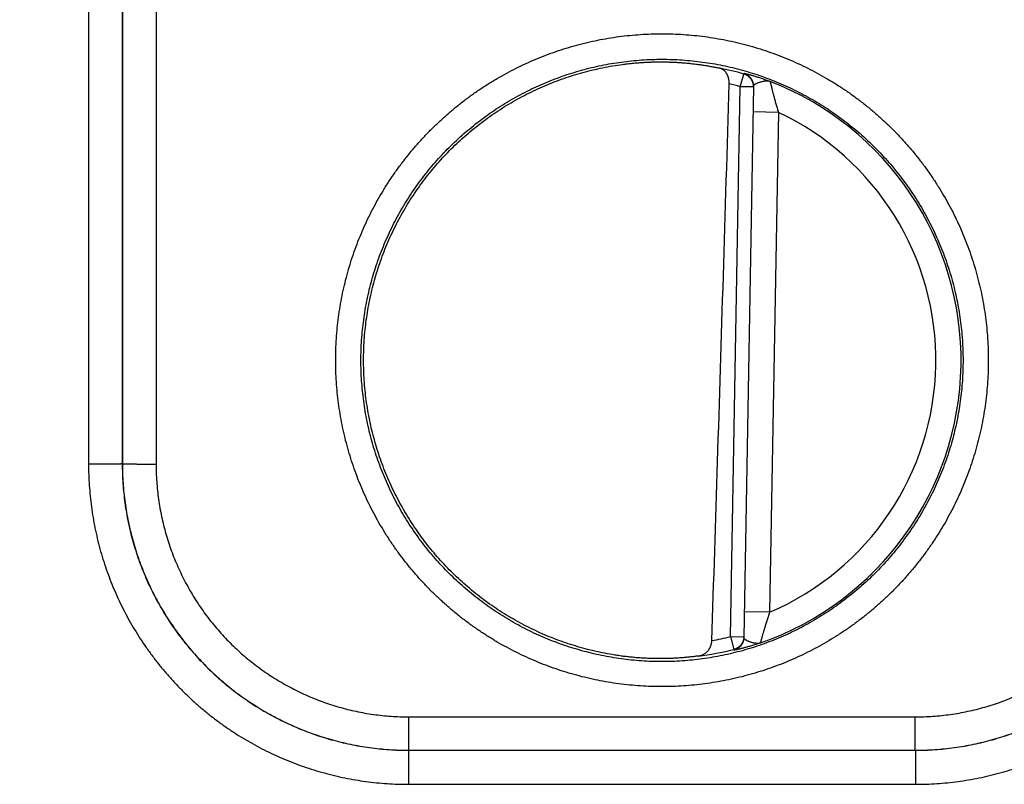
# Model space of a CAD drawing. Header units: inches. Extents: x 0 to 34, y 0 to 22.
# Tile 33 of 112: x 24.049 to 24.634, y 7.685 to 8.138. Entities that reach past the tile are written whole.
import ezdxf

# ---------------------------------------------------------------- set-up
doc = ezdxf.new("R2010")
doc.units = ezdxf.units.IN
doc.header["$LTSCALE"] = 1.87
doc.header["$MEASUREMENT"] = 0
doc.layers.get('0').update_dxf_attribs({"linetype": 'CONTINUOUS'})
doc.layers.add('DIMENSIONS', color=7, linetype='CONTINUOUS')
doc.styles.get("Standard").update_dxf_attribs({"font": 'txt', "width": 0.8})
doc.dimstyles.new('DIMSTYLE_1', dxfattribs={"dimtxt": 0.125, "dimasz": 0.18, "dimexe": 0.18, "dimexo": 0.0625, "dimgap": 0.09, "dimtad": 0, "dimtih": 1, "dimtoh": 1, "dimdec": 3, "dimzin": 4, "dimdsep": 46, "dimtxsty": 'STANDARD', "dimblk": '_FILLED', "dimblk1": '_FILLED', "dimblk2": '_FILLED', "dimcen": 0.09, "dimadec": 0, "dimazin": 0, "dimtp": 0.01, "dimtm": 0.01, "dimtfac": 1, "dimtdec": 3, "dimtofl": 0, "dimtmove": 0, "dimatfit": 3, "dimldrblk": '_FILLED', "dimfxl": 1, "dimtolj": 1, "dimtzin": 4, "dimarcsym": 0})

# ---------------------------------------------------------------- blocks, each defined once
blk = doc.blocks.new('_FILLED')
at = {"color": 0, "linetype": 'BYBLOCK'}
blk.add_solid([(0, 0), (-1, 0.1736), (-1, -0.1736)], dxfattribs=at)
blk = doc.blocks.new('*D11')
at = {"layer": 'DIMENSIONS', "color": 2, "linetype": 'CONTINUOUS'}
for p, q in [((18.23312, 8.17462), (18.23312, 9.35505)), ((26.11345, 7.99058), (26.11345, 9.35505)), ((18.23312, 9.23005), (21.41529, 9.23005)), ((26.11345, 9.23005), (22.96529, 9.23005))]:
    blk.add_line(p, q, dxfattribs=at)
at = {"layer": 'DIMENSIONS', "color": 2, "linetype": 'CONTINUOUS', "xscale": 0.18, "yscale": 0.18, "zscale": 0.18, "rotation": 180}
blk.add_blockref('_FILLED', (18.23312, 9.23005), dxfattribs=at)
at = {"layer": 'DIMENSIONS', "color": 2, "linetype": 'CONTINUOUS', "xscale": 0.18, "yscale": 0.18, "zscale": 0.18}
blk.add_blockref('_FILLED', (26.11345, 9.23005), dxfattribs=at)
at = {"layer": 'DIMENSIONS', "color": 2, "linetype": 'CONTINUOUS', "width": 0.8}
for s, p in [('[', (22.10279, 9.16755)), (']', (22.80279, 9.16755)), ('7.880', (21.47779, 9.16755)), ('200.16', (22.20279, 9.16755))]:
    blk.add_text(s, height=0.125, dxfattribs=at).set_placement(p)

msp = doc.modelspace()

# ---------------------------------------------------------------- linework, layer by layer
at = {"color": 7, "linetype": 'CONTINUOUS'}
for p, q in [((24.08996, 8.44979), (24.09005, 7.87445)), ((24.10996, 8.44996), (24.11004, 7.87462)), ((24.11021, 8.41084), (24.11013, 7.87471)), ((24.13021, 8.41066), (24.13013, 7.87453)), ((24.47691, 8.09842), (24.47908, 8.10599)), ((24.47121, 7.77217), (24.47691, 8.09842)), ((24.48478, 8.09828), (24.47691, 8.09842)), ((24.48479, 8.09864), (24.47908, 7.77167)), ((24.49952, 8.08321), (24.48452, 8.08348)), ((24.49952, 8.08321), (24.49434, 7.78657)), ((24.11004, 7.87462), (24.11013, 7.87471)), ((24.49434, 7.78657), (24.47935, 7.78683)), ((24.47121, 7.77217), (24.47909, 7.77203)), ((24.47121, 7.77217), (24.47312, 7.76453)), ((24.28008, 7.72453), (24.58081, 7.72453)), ((24.28008, 7.70471), (24.28008, 7.72453)), ((24.58081, 7.70471), (24.58081, 7.72453)), ((24.28005, 7.70468), (24.28008, 7.70471)), ((24.28005, 7.70468), (24.58085, 7.70468)), ((24.28005, 7.70468), (24.28005, 7.68451)), ((24.28008, 7.70471), (24.58081, 7.70471)), ((24.58085, 7.70468), (24.58081, 7.70471)), ((24.58085, 7.70468), (24.58085, 7.68451)), ((24.28005, 7.68451), (24.58085, 7.68451))]:
    msp.add_line(p, q, dxfattribs=at)
for radius, start, end in [(0.17675, 74.03059, 78.93522), (0.17756, 289.20156, 68.79846), (0.16888, 74.03064, 76.33344), (0.16257, 293.14471, 64.85529), (0.16888, 280.09604, 283.96948), (0.17675, 277.00613, 283.96941)]:
    msp.add_arc((24.43045, 7.93605), radius, start, end, dxfattribs=at)
for points, knots in [([(24.43045, 7.74245), (24.42831, 7.74245), (24.42405, 7.74252), (24.41766, 7.74284), (24.41127, 7.74336), (24.40491, 7.7441), (24.39857, 7.74505), (24.39227, 7.74621), (24.38601, 7.74758), (24.3798, 7.74915), (24.37365, 7.75093), (24.36756, 7.7529), (24.36153, 7.75508), (24.35559, 7.75746), (24.34972, 7.76003), (24.34394, 7.7628), (24.33826, 7.76575), (24.33268, 7.76889), (24.3272, 7.77221), (24.32184, 7.77572), (24.31659, 7.7794), (24.31147, 7.78325), (24.30648, 7.78727), (24.30162, 7.79145), (24.29691, 7.79579), (24.29234, 7.80028), (24.28792, 7.80492), (24.28366, 7.80971), (24.27956, 7.81463), (24.27562, 7.81969), (24.27186, 7.82487), (24.26826, 7.83017), (24.26485, 7.8356), (24.26161, 7.84113), (24.25856, 7.84676), (24.2557, 7.8525), (24.25303, 7.85832), (24.25055, 7.86423), (24.24827, 7.87022), (24.24619, 7.87628), (24.24431, 7.8824), (24.24264, 7.88859), (24.24117, 7.89482), (24.2399, 7.90111), (24.23885, 7.90743), (24.238, 7.91378), (24.23737, 7.92015), (24.23694, 7.92655), (24.23673, 7.93295), (24.23673, 7.93936), (24.23694, 7.94576), (24.23737, 7.95216), (24.238, 7.95853), (24.23885, 7.96489), (24.2399, 7.97121), (24.24117, 7.97749), (24.24264, 7.98372), (24.24431, 7.98991), (24.24619, 7.99603), (24.24827, 8.00209), (24.25055, 8.00808), (24.25303, 8.01399), (24.2557, 8.01982), (24.25856, 8.02555), (24.26161, 8.03118), (24.26485, 8.03672), (24.26826, 8.04214), (24.27186, 8.04744), (24.27563, 8.05263), (24.27956, 8.05768), (24.28366, 8.0626), (24.28792, 8.06739), (24.29234, 8.07203), (24.29691, 8.07652), (24.30163, 8.08086), (24.30648, 8.08504), (24.31147, 8.08906), (24.3166, 8.09291), (24.32184, 8.09659), (24.32721, 8.1001), (24.33268, 8.10342), (24.33827, 8.10656), (24.34395, 8.10951), (24.34973, 8.11228), (24.35559, 8.11485), (24.36154, 8.11723), (24.36756, 8.1194), (24.37365, 8.12138), (24.3798, 8.12316), (24.38601, 8.12473), (24.39227, 8.1261), (24.39857, 8.12725), (24.40491, 8.1282), (24.41128, 8.12894), (24.41766, 8.12947), (24.42405, 8.12979), (24.42832, 8.12986), (24.43045, 8.12986)], [0, 0, 0, 0, 0.010507, 0.021025, 0.03155, 0.04208, 0.05261, 0.063138, 0.073663, 0.084187, 0.09471, 0.105232, 0.115755, 0.126278, 0.136802, 0.147325, 0.157848, 0.16837, 0.178893, 0.189421, 0.199952, 0.210482, 0.22101, 0.231537, 0.242066, 0.252595, 0.263124, 0.273652, 0.28418, 0.294707, 0.305236, 0.315764, 0.326292, 0.33682, 0.347348, 0.357876, 0.368404, 0.378932, 0.38946, 0.399988, 0.410516, 0.421044, 0.431572, 0.4421, 0.452628, 0.463156, 0.473684, 0.484212, 0.49474, 0.505268, 0.515796, 0.526324, 0.536852, 0.54738, 0.557908, 0.568436, 0.578964, 0.589492, 0.600021, 0.610549, 0.621076, 0.631604, 0.642132, 0.65266, 0.663188, 0.673716, 0.684244, 0.694772, 0.705301, 0.715829, 0.726356, 0.736884, 0.747413, 0.757943, 0.768471, 0.778997, 0.789526, 0.800057, 0.810588, 0.821115, 0.831638, 0.842161, 0.852684, 0.863206, 0.873728, 0.88425, 0.894772, 0.905295, 0.915818, 0.926341, 0.936867, 0.947395, 0.957924, 0.968453, 0.978977, 0.989494, 1, 1, 1, 1]), ([(24.43045, 8.12986), (24.43258, 8.12986), (24.43684, 8.12979), (24.44324, 8.12947), (24.44962, 8.12894), (24.45598, 8.1282), (24.46232, 8.12725), (24.46862, 8.1261), (24.47488, 8.12473), (24.48109, 8.12316), (24.48724, 8.12138), (24.49334, 8.1194), (24.49936, 8.11722), (24.50531, 8.11485), (24.51117, 8.11228), (24.51695, 8.10951), (24.52263, 8.10656), (24.52821, 8.10342), (24.53369, 8.10009), (24.53905, 8.09659), (24.5443, 8.09291), (24.54942, 8.08906), (24.55441, 8.08504), (24.55927, 8.08086), (24.56398, 8.07652), (24.56855, 8.07203), (24.57297, 8.06739), (24.57723, 8.0626), (24.58133, 8.05768), (24.58527, 8.05262), (24.58904, 8.04744), (24.59263, 8.04213), (24.59605, 8.03671), (24.59928, 8.03118), (24.60233, 8.02555), (24.60519, 8.01981), (24.60786, 8.01399), (24.61034, 8.00808), (24.61262, 8.00209), (24.6147, 7.99603), (24.61658, 7.9899), (24.61826, 7.98372), (24.61973, 7.97748), (24.62099, 7.9712), (24.62205, 7.96488), (24.62289, 7.95853), (24.62352, 7.95215), (24.62395, 7.94576), (24.62416, 7.93936), (24.62416, 7.93295), (24.62395, 7.92654), (24.62352, 7.92015), (24.62289, 7.91377), (24.62204, 7.90742), (24.62099, 7.9011), (24.61973, 7.89482), (24.61826, 7.88858), (24.61658, 7.8824), (24.6147, 7.87627), (24.61262, 7.87021), (24.61034, 7.86422), (24.60786, 7.85832), (24.60519, 7.85249), (24.60233, 7.84676), (24.59928, 7.84112), (24.59604, 7.83559), (24.59263, 7.83017), (24.58903, 7.82487), (24.58527, 7.81968), (24.58133, 7.81463), (24.57723, 7.8097), (24.57297, 7.80492), (24.56855, 7.80028), (24.56398, 7.79578), (24.55927, 7.79144), (24.55441, 7.78726), (24.54942, 7.78325), (24.5443, 7.77939), (24.53905, 7.77571), (24.53368, 7.77221), (24.52821, 7.76889), (24.52263, 7.76575), (24.51694, 7.76279), (24.51117, 7.76003), (24.5053, 7.75746), (24.49936, 7.75508), (24.49333, 7.7529), (24.48724, 7.75093), (24.48109, 7.74915), (24.47488, 7.74758), (24.46862, 7.74621), (24.46232, 7.74505), (24.45598, 7.7441), (24.44962, 7.74336), (24.44323, 7.74284), (24.43684, 7.74252), (24.43258, 7.74245), (24.43045, 7.74245)], [0, 0, 0, 0, 0.010507, 0.021025, 0.03155, 0.042079, 0.05261, 0.063138, 0.073663, 0.084187, 0.09471, 0.105232, 0.115755, 0.126278, 0.136801, 0.147325, 0.157848, 0.16837, 0.178893, 0.18942, 0.199951, 0.210482, 0.221009, 0.231536, 0.242065, 0.252594, 0.263123, 0.273651, 0.284179, 0.294707, 0.305235, 0.315763, 0.326292, 0.33682, 0.347347, 0.357875, 0.368403, 0.378931, 0.389459, 0.399987, 0.410515, 0.421043, 0.431571, 0.442099, 0.452627, 0.463155, 0.473683, 0.484211, 0.49474, 0.505268, 0.515796, 0.526324, 0.536852, 0.54738, 0.557908, 0.568436, 0.578964, 0.589492, 0.60002, 0.610548, 0.621076, 0.631604, 0.642132, 0.65266, 0.663188, 0.673715, 0.684243, 0.694772, 0.7053, 0.715828, 0.726356, 0.736883, 0.747412, 0.757942, 0.76847, 0.778997, 0.789525, 0.800056, 0.810587, 0.821114, 0.831638, 0.842161, 0.852683, 0.863206, 0.873728, 0.88425, 0.894772, 0.905294, 0.915817, 0.926341, 0.936867, 0.947395, 0.957924, 0.968453, 0.978977, 0.989494, 1, 1, 1, 1]), ([(24.43045, 7.75732), (24.42843, 7.75732), (24.42441, 7.75738), (24.41838, 7.75769), (24.41236, 7.7582), (24.40636, 7.75891), (24.40039, 7.75983), (24.39446, 7.76094), (24.38856, 7.76226), (24.38272, 7.76377), (24.37693, 7.76548), (24.37119, 7.76739), (24.36553, 7.76949), (24.35994, 7.77177), (24.35443, 7.77425), (24.34901, 7.77691), (24.34368, 7.77975), (24.33845, 7.78277), (24.33333, 7.78597), (24.32832, 7.78933), (24.32342, 7.79286), (24.31865, 7.79656), (24.31401, 7.80041), (24.30949, 7.80442), (24.30512, 7.80858), (24.30089, 7.81288), (24.2968, 7.81733), (24.29287, 7.82191), (24.2891, 7.82662), (24.28548, 7.83145), (24.28204, 7.83641), (24.27876, 7.84148), (24.27565, 7.84665), (24.27272, 7.85193), (24.26997, 7.8573), (24.26741, 7.86277), (24.26502, 7.86832), (24.26283, 7.87394), (24.26083, 7.87964), (24.25902, 7.8854), (24.25741, 7.89121), (24.256, 7.89708), (24.25478, 7.90299), (24.25377, 7.90894), (24.25295, 7.91493), (24.25234, 7.92093), (24.25193, 7.92696), (24.25173, 7.93299), (24.25173, 7.93903), (24.25193, 7.94506), (24.25234, 7.95108), (24.25295, 7.95709), (24.25376, 7.96307), (24.25478, 7.96902), (24.25599, 7.97493), (24.25741, 7.9808), (24.25902, 7.98662), (24.26082, 7.99238), (24.26282, 7.99808), (24.26501, 8.0037), (24.26739, 8.00925), (24.26996, 8.01472), (24.27271, 8.02009), (24.27564, 8.02537), (24.27874, 8.03055), (24.28202, 8.03562), (24.28547, 8.04057), (24.28908, 8.04541), (24.29286, 8.05012), (24.29679, 8.0547), (24.30088, 8.05915), (24.30511, 8.06345), (24.30948, 8.06762), (24.314, 8.07163), (24.31864, 8.07548), (24.32342, 8.07918), (24.32831, 8.08271), (24.33333, 8.08608), (24.33845, 8.08927), (24.34368, 8.09229), (24.34901, 8.09513), (24.35443, 8.0978), (24.35994, 8.10027), (24.36553, 8.10256), (24.37119, 8.10466), (24.37692, 8.10656), (24.38272, 8.10827), (24.38856, 8.10979), (24.39446, 8.1111), (24.40039, 8.11222), (24.40636, 8.11313), (24.41236, 8.11385), (24.41838, 8.11436), (24.42441, 8.11466), (24.42843, 8.11473), (24.43045, 8.11473)], [0, 0, 0, 0, 0.010755, 0.021511, 0.032266, 0.043021, 0.053777, 0.064532, 0.075288, 0.086043, 0.096798, 0.107552, 0.118308, 0.129065, 0.139823, 0.150581, 0.161335, 0.172086, 0.182835, 0.193586, 0.204337, 0.215087, 0.225837, 0.236586, 0.247336, 0.258086, 0.268836, 0.279586, 0.290336, 0.301085, 0.311835, 0.322586, 0.333336, 0.344086, 0.354836, 0.365587, 0.376337, 0.387088, 0.397838, 0.408589, 0.41934, 0.430091, 0.440842, 0.451592, 0.462343, 0.473094, 0.483845, 0.494597, 0.505348, 0.516099, 0.52685, 0.537601, 0.548353, 0.559104, 0.569855, 0.580607, 0.591358, 0.60211, 0.612862, 0.623613, 0.634365, 0.645116, 0.655868, 0.66662, 0.677371, 0.688123, 0.698875, 0.709628, 0.72038, 0.731132, 0.741884, 0.752637, 0.763391, 0.774143, 0.784897, 0.79565, 0.806404, 0.817157, 0.82791, 0.838664, 0.849421, 0.860178, 0.870936, 0.881692, 0.892448, 0.903202, 0.913957, 0.924712, 0.935468, 0.946223, 0.956979, 0.967734, 0.978489, 0.989245, 1, 1, 1, 1]), ([(24.40703, 8.11169), (24.40802, 8.11182), (24.41, 8.11207), (24.41296, 8.11239), (24.41591, 8.11265), (24.41885, 8.11286), (24.42178, 8.11302), (24.42468, 8.11313), (24.42757, 8.11318), (24.42949, 8.11319), (24.43045, 8.11318)], [0, 0, 0, 0, 0.127608, 0.254586, 0.380801, 0.506317, 0.631045, 0.754899, 0.877931, 1, 1, 1, 1]), ([(24.43045, 8.11473), (24.43246, 8.11473), (24.43648, 8.11466), (24.44252, 8.11436), (24.44853, 8.11385), (24.45453, 8.11313), (24.4605, 8.11222), (24.46644, 8.1111), (24.47233, 8.10979), (24.47818, 8.10827), (24.48397, 8.10656), (24.4897, 8.10466), (24.49536, 8.10256), (24.50095, 8.10027), (24.50646, 8.0978), (24.51188, 8.09513), (24.51721, 8.09229), (24.52244, 8.08927), (24.52756, 8.08608), (24.53257, 8.08272), (24.53747, 8.07918), (24.54224, 8.07549), (24.54689, 8.07163), (24.5514, 8.06762), (24.55577, 8.06347), (24.56, 8.05916), (24.56409, 8.05472), (24.56802, 8.05014), (24.57179, 8.04543), (24.57541, 8.04059), (24.57886, 8.03564), (24.58214, 8.03057), (24.58524, 8.02539), (24.58817, 8.02011), (24.59092, 8.01474), (24.59349, 8.00928), (24.59587, 8.00373), (24.59806, 7.99811), (24.60006, 7.99241), (24.60187, 7.98665), (24.60348, 7.98083), (24.60489, 7.97496), (24.60611, 7.96905), (24.60712, 7.9631), (24.60794, 7.95712), (24.60855, 7.95111), (24.60896, 7.94509), (24.60916, 7.93906), (24.60916, 7.93302), (24.60896, 7.92699), (24.60855, 7.92096), (24.60794, 7.91496), (24.60713, 7.90898), (24.60612, 7.90302), (24.6049, 7.89711), (24.60349, 7.89124), (24.60188, 7.88542), (24.60007, 7.87966), (24.59807, 7.87397), (24.59588, 7.86834), (24.5935, 7.86279), (24.59093, 7.85733), (24.58818, 7.85195), (24.58525, 7.84667), (24.58215, 7.8415), (24.57887, 7.83643), (24.57542, 7.83147), (24.57181, 7.82664), (24.56803, 7.82192), (24.5641, 7.81734), (24.56002, 7.8129), (24.55578, 7.80859), (24.55141, 7.80443), (24.54689, 7.80042), (24.54225, 7.79656), (24.53747, 7.79287), (24.53258, 7.78933), (24.52756, 7.78597), (24.52244, 7.78277), (24.51721, 7.77975), (24.51188, 7.77691), (24.50646, 7.77425), (24.50095, 7.77177), (24.49536, 7.76949), (24.4897, 7.76739), (24.48397, 7.76548), (24.47818, 7.76377), (24.47233, 7.76226), (24.46644, 7.76094), (24.4605, 7.75983), (24.45453, 7.75891), (24.44853, 7.7582), (24.44252, 7.75769), (24.43648, 7.75738), (24.43246, 7.75732), (24.43045, 7.75732)], [0, 0, 0, 0, 0.010755, 0.021511, 0.032266, 0.043021, 0.053777, 0.064532, 0.075288, 0.086043, 0.096797, 0.107552, 0.118307, 0.129065, 0.139823, 0.15058, 0.161335, 0.172086, 0.182835, 0.193585, 0.204336, 0.215087, 0.225836, 0.236586, 0.247336, 0.258086, 0.268835, 0.279585, 0.290335, 0.301085, 0.311835, 0.322585, 0.333335, 0.344085, 0.354836, 0.365586, 0.376337, 0.387087, 0.397838, 0.408588, 0.419339, 0.43009, 0.440841, 0.451592, 0.462343, 0.473094, 0.483845, 0.494596, 0.505347, 0.516098, 0.526849, 0.537601, 0.548352, 0.559104, 0.569855, 0.580606, 0.591358, 0.60211, 0.612861, 0.623613, 0.634364, 0.645116, 0.655868, 0.66662, 0.677371, 0.688123, 0.698875, 0.709628, 0.72038, 0.731132, 0.741885, 0.752638, 0.763391, 0.774144, 0.784897, 0.795651, 0.806405, 0.817158, 0.827911, 0.838665, 0.849421, 0.860179, 0.870936, 0.881693, 0.892448, 0.903202, 0.913957, 0.924712, 0.935468, 0.946223, 0.956979, 0.967734, 0.978489, 0.989245, 1, 1, 1, 1]), ([(24.43045, 8.11318), (24.4314, 8.11318), (24.43331, 8.11315), (24.43616, 8.11306), (24.43897, 8.11293), (24.44175, 8.11275), (24.44449, 8.11253), (24.44719, 8.11227), (24.44983, 8.11197), (24.45242, 8.11163), (24.45495, 8.11126), (24.45742, 8.11086), (24.45981, 8.11044), (24.46212, 8.10999), (24.46363, 8.10968), (24.46437, 8.10952)], [0, 0, 0, 0, 0.084065, 0.16743, 0.249916, 0.331405, 0.411876, 0.491153, 0.569073, 0.645584, 0.72047, 0.79349, 0.864545, 0.933458, 1, 1, 1, 1]), ([(24.40091, 7.76144), (24.39895, 7.76178), (24.39502, 7.76251), (24.38917, 7.76381), (24.38336, 7.7653), (24.37762, 7.76699), (24.37193, 7.76887), (24.3663, 7.77095), (24.36076, 7.77321), (24.35529, 7.77566), (24.3499, 7.7783), (24.34461, 7.78111), (24.33942, 7.7841), (24.33433, 7.78727), (24.32935, 7.7906), (24.32449, 7.79411), (24.31975, 7.79777), (24.31513, 7.80159), (24.31065, 7.80557), (24.3063, 7.8097), (24.3021, 7.81397), (24.29804, 7.81838), (24.29414, 7.82292), (24.29039, 7.8276), (24.2868, 7.8324), (24.28337, 7.83732), (24.28011, 7.84235), (24.27703, 7.84748), (24.27412, 7.85272), (24.27139, 7.85806), (24.26884, 7.86348), (24.26648, 7.86899), (24.2643, 7.87458), (24.26231, 7.88023), (24.26052, 7.88595), (24.25892, 7.89173), (24.25752, 7.89755), (24.25631, 7.90342), (24.25531, 7.90933), (24.2545, 7.91527), (24.2539, 7.92123), (24.25349, 7.92722), (24.2533, 7.93321), (24.2533, 7.9392), (24.2535, 7.94519), (24.25391, 7.95117), (24.25452, 7.95713), (24.25534, 7.96307), (24.25635, 7.96898), (24.25756, 7.97485), (24.25897, 7.98067), (24.26057, 7.98645), (24.26237, 7.99216), (24.26437, 7.99782), (24.26655, 8.0034), (24.26892, 8.0089), (24.27147, 8.01433), (24.27421, 8.01966), (24.27712, 8.02489), (24.28021, 8.03003), (24.28348, 8.03506), (24.28691, 8.03997), (24.2905, 8.04477), (24.29426, 8.04944), (24.29817, 8.05398), (24.30223, 8.05838), (24.30644, 8.06265), (24.31079, 8.06677), (24.31528, 8.07074), (24.3199, 8.07456), (24.32464, 8.07822), (24.32951, 8.08172), (24.33449, 8.08505), (24.33958, 8.08821), (24.34478, 8.09119), (24.35007, 8.094), (24.35546, 8.09663), (24.36093, 8.09907), (24.36648, 8.10133), (24.37211, 8.1034), (24.3778, 8.10528), (24.38355, 8.10696), (24.38935, 8.10845), (24.39521, 8.10974), (24.4011, 8.11083), (24.40505, 8.11143), (24.40703, 8.11169)], [0, 0, 0, 0, 0.011903, 0.023808, 0.03571, 0.047615, 0.059518, 0.071422, 0.083327, 0.095229, 0.107134, 0.119037, 0.130942, 0.142847, 0.154749, 0.166655, 0.178558, 0.190463, 0.202369, 0.214272, 0.226178, 0.238081, 0.249987, 0.261892, 0.273796, 0.285702, 0.297606, 0.309512, 0.321418, 0.333322, 0.345229, 0.357132, 0.369039, 0.380945, 0.392849, 0.404756, 0.41666, 0.428567, 0.440473, 0.452378, 0.464285, 0.476189, 0.488096, 0.500001, 0.511907, 0.523814, 0.535718, 0.547625, 0.55953, 0.571435, 0.583342, 0.595246, 0.607153, 0.619058, 0.630963, 0.64287, 0.654773, 0.66668, 0.678584, 0.69049, 0.702396, 0.714299, 0.726206, 0.738109, 0.750015, 0.76192, 0.773823, 0.785729, 0.797632, 0.809538, 0.821442, 0.833346, 0.845251, 0.857154, 0.869059, 0.880963, 0.892866, 0.904771, 0.916674, 0.928578, 0.940482, 0.952385, 0.96429, 0.976192, 0.988097, 1, 1, 1, 1]), ([(24.47035, 8.10015), (24.47035, 8.10033), (24.47036, 8.10067), (24.47034, 8.1012), (24.47029, 8.10174), (24.47022, 8.10228), (24.47013, 8.10283), (24.47001, 8.10338), (24.46985, 8.10393), (24.46967, 8.10447), (24.46946, 8.10501), (24.46922, 8.10554), (24.46894, 8.10605), (24.46863, 8.10654), (24.46829, 8.10702), (24.46791, 8.10746), (24.4675, 8.10788), (24.46705, 8.10826), (24.46657, 8.10861), (24.46606, 8.10891), (24.46552, 8.10917), (24.46496, 8.10938), (24.46457, 8.10948), (24.46437, 8.10952)], [0, 0, 0, 0, 0.042988, 0.086858, 0.131512, 0.176944, 0.223037, 0.269777, 0.316991, 0.36466, 0.412622, 0.46085, 0.509214, 0.557689, 0.606204, 0.654769, 0.703375, 0.752084, 0.800954, 0.85009, 0.899568, 0.949496, 1, 1, 1, 1]), ([(24.47908, 8.10635), (24.47908, 8.10636), (24.47915, 8.10637), (24.47923, 8.10636), (24.47942, 8.10633), (24.47967, 8.10628), (24.47999, 8.10621), (24.48039, 8.10612), (24.48086, 8.10601), (24.4814, 8.10587), (24.48201, 8.10571), (24.4827, 8.10553), (24.48346, 8.10532), (24.48429, 8.10508), (24.48518, 8.10481), (24.48615, 8.10452), (24.48718, 8.1042), (24.48827, 8.10385), (24.48944, 8.10346), (24.49066, 8.10304), (24.49195, 8.10259), (24.49329, 8.10211), (24.4942, 8.10177), (24.49466, 8.1016)], [0, 0, 0, 0, 0.002335, 0.008806, 0.019776, 0.035339, 0.055545, 0.080405, 0.109944, 0.144199, 0.183179, 0.226832, 0.275068, 0.327788, 0.384982, 0.446679, 0.512896, 0.583569, 0.658611, 0.737927, 0.821352, 0.908726, 1, 1, 1, 1]), ([(24.47908, 8.10599), (24.47908, 8.10603), (24.47908, 8.10611), (24.47908, 8.10623), (24.47908, 8.10631), (24.47908, 8.10635)], [0, 0, 0, 0, 0.333447, 0.666738, 1, 1, 1, 1]), ([(24.48479, 8.09864), (24.48479, 8.09883), (24.48478, 8.09921), (24.48473, 8.09978), (24.48464, 8.10035), (24.4845, 8.10091), (24.48433, 8.10145), (24.48411, 8.10198), (24.48386, 8.1025), (24.48357, 8.10299), (24.48325, 8.10347), (24.48289, 8.10392), (24.4825, 8.10434), (24.48208, 8.10473), (24.48164, 8.10509), (24.48116, 8.10541), (24.48067, 8.10571), (24.48016, 8.10596), (24.47962, 8.10618), (24.47926, 8.10629), (24.47908, 8.10635)], [0, 0, 0, 0, 0.055548, 0.1111, 0.166652, 0.222204, 0.277757, 0.333311, 0.388865, 0.44442, 0.499975, 0.555531, 0.611087, 0.666644, 0.722202, 0.777761, 0.83332, 0.888879, 0.944439, 1, 1, 1, 1]), ([(24.48478, 8.09864), (24.48478, 8.09871), (24.48477, 8.09897), (24.48473, 8.09942), (24.48463, 8.09999), (24.4845, 8.10055), (24.48432, 8.10109), (24.48411, 8.10162), (24.48386, 8.10214), (24.48357, 8.10263), (24.48324, 8.10311), (24.48289, 8.10355), (24.4825, 8.10397), (24.48208, 8.10437), (24.48163, 8.10473), (24.48116, 8.10505), (24.48067, 8.10534), (24.48015, 8.1056), (24.47962, 8.10581), (24.47926, 8.10593), (24.47908, 8.10599)], [0, 0, 0, 0, 0.021371, 0.078933, 0.136495, 0.194058, 0.251622, 0.309186, 0.36675, 0.424315, 0.481881, 0.539447, 0.597014, 0.654581, 0.71215, 0.769719, 0.827288, 0.884858, 0.942428, 1, 1, 1, 1]), ([(24.48479, 8.09864), (24.48479, 8.09873), (24.48482, 8.09892), (24.48494, 8.09919), (24.48514, 8.09946), (24.48544, 8.09974), (24.48583, 8.10002), (24.48632, 8.10031), (24.4869, 8.10059), (24.48755, 8.10086), (24.48825, 8.10111), (24.48896, 8.10133), (24.48969, 8.10153), (24.49043, 8.1017), (24.49117, 8.10183), (24.49191, 8.1019), (24.49264, 8.10194), (24.49335, 8.1019), (24.49403, 8.10179), (24.49446, 8.10167), (24.49466, 8.1016)], [0, 0, 0, 0, 0.024638, 0.050912, 0.081009, 0.11701, 0.160651, 0.212479, 0.271956, 0.336871, 0.404372, 0.473003, 0.542036, 0.610654, 0.678724, 0.746696, 0.81385, 0.87869, 0.940685, 1, 1, 1, 1]), ([(24.49466, 8.1016), (24.49467, 8.10158), (24.49468, 8.10154), (24.4947, 8.10145), (24.49473, 8.10131), (24.49477, 8.10111), (24.49483, 8.10087), (24.4949, 8.10057), (24.49498, 8.10022), (24.49508, 8.09982), (24.49518, 8.09937), (24.49531, 8.09886), (24.49544, 8.09829), (24.49559, 8.09767), (24.49576, 8.097), (24.49594, 8.09626), (24.49614, 8.09547), (24.49635, 8.09463), (24.49659, 8.09372), (24.49684, 8.09276), (24.4971, 8.09174), (24.49739, 8.09067), (24.4977, 8.08954), (24.49803, 8.08836), (24.49837, 8.08713), (24.49874, 8.08586), (24.49912, 8.08455), (24.49939, 8.08366), (24.49952, 8.08321)], [0, 0, 0, 0, 0.002235, 0.007181, 0.014856, 0.025273, 0.03846, 0.054443, 0.073258, 0.094943, 0.119528, 0.147062, 0.177586, 0.211131, 0.24774, 0.287439, 0.330245, 0.376181, 0.425261, 0.477485, 0.532841, 0.591296, 0.652787, 0.717182, 0.784308, 0.853965, 0.925937, 1, 1, 1, 1]), ([(24.46005, 7.76979), (24.4612, 7.80517), (24.46351, 7.87725), (24.46695, 7.98737), (24.46921, 8.06211), (24.47035, 8.10015)], [0, 0, 0, 0, 0.321342, 0.654566, 1, 1, 1, 1]), ([(24.11004, 7.87462), (24.11003, 7.87462), (24.10997, 7.87461), (24.10985, 7.8746), (24.10966, 7.87459), (24.10942, 7.87458), (24.1091, 7.87457), (24.10873, 7.87456), (24.10829, 7.87455), (24.10779, 7.87455), (24.10723, 7.87454), (24.10662, 7.87453), (24.10595, 7.87452), (24.10523, 7.87451), (24.10445, 7.8745), (24.10363, 7.8745), (24.10277, 7.87449), (24.10186, 7.87448), (24.10092, 7.87448), (24.09993, 7.87447), (24.09892, 7.87447), (24.09788, 7.87446), (24.09681, 7.87446), (24.09571, 7.87446), (24.0946, 7.87445), (24.09348, 7.87445), (24.09234, 7.87445), (24.0912, 7.87445), (24.09043, 7.87445), (24.09005, 7.87445)], [0, 0, 0, 0, 0.002705, 0.008683, 0.017934, 0.03043, 0.046132, 0.064989, 0.086939, 0.111909, 0.139817, 0.17057, 0.204068, 0.240199, 0.278843, 0.319874, 0.363155, 0.408543, 0.455888, 0.505033, 0.555816, 0.608069, 0.661618, 0.716287, 0.771895, 0.828257, 0.885188, 0.942499, 1, 1, 1, 1]), ([(24.09005, 7.87445), (24.09005, 7.87233), (24.09012, 7.8681), (24.09044, 7.86176), (24.09097, 7.85543), (24.09171, 7.84912), (24.09266, 7.84284), (24.09383, 7.8366), (24.09519, 7.8304), (24.09677, 7.82425), (24.09855, 7.81816), (24.10053, 7.81213), (24.10272, 7.80616), (24.1051, 7.80028), (24.10768, 7.79447), (24.11045, 7.78876), (24.1134, 7.78314), (24.11655, 7.77763), (24.11988, 7.77222), (24.12338, 7.76693), (24.12706, 7.76176), (24.13091, 7.75671), (24.13493, 7.75179), (24.13911, 7.74702), (24.14345, 7.74238), (24.14794, 7.73789), (24.15258, 7.73355), (24.15736, 7.72938), (24.16227, 7.72536), (24.16732, 7.72151), (24.1725, 7.71783), (24.17779, 7.71432), (24.1832, 7.711), (24.18872, 7.70785), (24.19434, 7.70489), (24.20005, 7.70213), (24.20585, 7.69955), (24.21174, 7.69717), (24.21771, 7.69499), (24.22374, 7.693), (24.22984, 7.69122), (24.23599, 7.68965), (24.24219, 7.68828), (24.24843, 7.68712), (24.25471, 7.68617), (24.26102, 7.68543), (24.26735, 7.6849), (24.2737, 7.68458), (24.27793, 7.68451), (24.28005, 7.68451)], [0, 0, 0, 0, 0.021282, 0.042564, 0.063846, 0.085124, 0.106398, 0.12767, 0.14894, 0.170211, 0.191486, 0.212766, 0.234046, 0.25532, 0.276591, 0.297861, 0.319135, 0.340409, 0.361682, 0.382955, 0.404227, 0.425499, 0.446772, 0.468045, 0.489318, 0.510591, 0.531865, 0.553138, 0.574413, 0.595688, 0.616963, 0.638237, 0.659514, 0.680793, 0.702071, 0.723346, 0.74462, 0.765898, 0.787183, 0.808468, 0.829749, 0.851026, 0.872301, 0.893578, 0.914858, 0.936143, 0.957431, 0.978718, 1, 1, 1, 1]), ([(24.11004, 7.87462), (24.11004, 7.87269), (24.11011, 7.86882), (24.11041, 7.86302), (24.1109, 7.85723), (24.1116, 7.85147), (24.11249, 7.84573), (24.11357, 7.84003), (24.11485, 7.83437), (24.11632, 7.82875), (24.11799, 7.82319), (24.11984, 7.81768), (24.12188, 7.81225), (24.1241, 7.80689), (24.1265, 7.80161), (24.12908, 7.79641), (24.13184, 7.7913), (24.13477, 7.78629), (24.13787, 7.78139), (24.14114, 7.77659), (24.14457, 7.77191), (24.14815, 7.76735), (24.15189, 7.76291), (24.15578, 7.75861), (24.15981, 7.75443), (24.16398, 7.7504), (24.16829, 7.74652), (24.17273, 7.74278), (24.17729, 7.73919), (24.18198, 7.73577), (24.18677, 7.7325), (24.19168, 7.7294), (24.19669, 7.72647), (24.2018, 7.72371), (24.207, 7.72113), (24.21228, 7.71873), (24.21765, 7.7165), (24.22308, 7.71447), (24.22859, 7.71261), (24.23415, 7.71095), (24.23977, 7.70948), (24.24544, 7.7082), (24.25114, 7.70712), (24.25688, 7.70623), (24.26265, 7.70554), (24.26844, 7.70504), (24.27424, 7.70474), (24.27811, 7.70468), (24.28005, 7.70468)], [0, 0, 0, 0, 0.021747, 0.043492, 0.065235, 0.086977, 0.108719, 0.130461, 0.152202, 0.173943, 0.195685, 0.217427, 0.239166, 0.260901, 0.282633, 0.304365, 0.326099, 0.347831, 0.36956, 0.391288, 0.413017, 0.434746, 0.456475, 0.478202, 0.499927, 0.521653, 0.543381, 0.565112, 0.586845, 0.608579, 0.630312, 0.652047, 0.673785, 0.695525, 0.717264, 0.739003, 0.760745, 0.782492, 0.804242, 0.825992, 0.847741, 0.86949, 0.891241, 0.912991, 0.934742, 0.956493, 0.978246, 1, 1, 1, 1]), ([(24.11013, 7.87471), (24.11013, 7.87277), (24.11019, 7.8689), (24.11049, 7.8631), (24.11099, 7.85731), (24.11168, 7.85154), (24.11257, 7.84581), (24.11365, 7.8401), (24.11493, 7.83444), (24.1164, 7.82882), (24.11806, 7.82325), (24.11991, 7.81775), (24.12195, 7.81231), (24.12417, 7.80695), (24.12657, 7.80166), (24.12916, 7.79646), (24.13191, 7.79136), (24.13484, 7.78635), (24.13794, 7.78144), (24.14121, 7.77664), (24.14464, 7.77196), (24.14822, 7.7674), (24.15196, 7.76296), (24.15584, 7.75865), (24.15988, 7.75448), (24.16405, 7.75044), (24.16835, 7.74656), (24.17279, 7.74282), (24.17735, 7.73923), (24.18204, 7.7358), (24.18683, 7.73254), (24.19174, 7.72944), (24.19675, 7.72651), (24.20186, 7.72375), (24.20705, 7.72117), (24.21234, 7.71876), (24.2177, 7.71654), (24.22314, 7.7145), (24.22864, 7.71265), (24.2342, 7.71099), (24.23982, 7.70952), (24.24548, 7.70824), (24.25119, 7.70715), (24.25692, 7.70626), (24.26269, 7.70557), (24.26847, 7.70508), (24.27427, 7.70478), (24.27814, 7.70471), (24.28008, 7.70471)], [0, 0, 0, 0, 0.021759, 0.043514, 0.065264, 0.08701, 0.108756, 0.130502, 0.152248, 0.173995, 0.195743, 0.217492, 0.239238, 0.260979, 0.282716, 0.304452, 0.326189, 0.347924, 0.369658, 0.391389, 0.41312, 0.434852, 0.456582, 0.478309, 0.500035, 0.521761, 0.543488, 0.565218, 0.58695, 0.608681, 0.630412, 0.652144, 0.673878, 0.695613, 0.717346, 0.739081, 0.760819, 0.782561, 0.804305, 0.826049, 0.847792, 0.869534, 0.891274, 0.913015, 0.934756, 0.956501, 0.978248, 1, 1, 1, 1]), ([(24.11013, 7.87471), (24.11015, 7.8747), (24.11021, 7.8747), (24.11032, 7.87469), (24.11051, 7.87468), (24.11076, 7.87467), (24.11107, 7.87466), (24.11145, 7.87465), (24.11189, 7.87464), (24.11238, 7.87463), (24.11294, 7.87462), (24.11356, 7.87461), (24.11423, 7.87461), (24.11495, 7.8746), (24.11572, 7.87459), (24.11654, 7.87458), (24.1174, 7.87458), (24.11831, 7.87457), (24.11926, 7.87456), (24.12024, 7.87456), (24.12125, 7.87455), (24.1223, 7.87455), (24.12337, 7.87455), (24.12446, 7.87454), (24.12557, 7.87454), (24.1267, 7.87454), (24.12783, 7.87454), (24.12898, 7.87453), (24.12974, 7.87453), (24.13013, 7.87453)], [0, 0, 0, 0, 0.002705, 0.008683, 0.017934, 0.03043, 0.046133, 0.06499, 0.08694, 0.11191, 0.139818, 0.170572, 0.20407, 0.240201, 0.278846, 0.319877, 0.363158, 0.408546, 0.455891, 0.505036, 0.555819, 0.608071, 0.66162, 0.716289, 0.771897, 0.828259, 0.885189, 0.9425, 1, 1, 1, 1]), ([(24.13013, 7.87453), (24.13013, 7.87279), (24.13019, 7.86929), (24.13046, 7.86406), (24.13092, 7.85884), (24.13155, 7.85364), (24.13237, 7.84846), (24.13337, 7.84332), (24.13455, 7.83822), (24.1359, 7.83316), (24.13743, 7.82816), (24.13914, 7.8232), (24.14102, 7.81831), (24.14306, 7.81349), (24.14527, 7.80875), (24.14765, 7.80408), (24.15019, 7.7995), (24.15288, 7.79501), (24.15573, 7.79062), (24.15874, 7.78633), (24.16189, 7.78215), (24.16518, 7.77808), (24.16862, 7.77413), (24.17218, 7.7703), (24.17589, 7.7666), (24.17971, 7.76303), (24.18366, 7.7596), (24.18773, 7.7563), (24.19191, 7.75315), (24.1962, 7.75015), (24.20059, 7.7473), (24.20508, 7.7446), (24.20965, 7.74206), (24.21432, 7.73969), (24.21906, 7.73748), (24.22388, 7.73543), (24.22877, 7.73355), (24.23372, 7.73185), (24.23873, 7.73032), (24.24378, 7.72896), (24.24888, 7.72778), (24.25402, 7.72678), (24.25919, 7.72597), (24.26439, 7.72533), (24.26961, 7.72487), (24.27484, 7.7246), (24.27833, 7.72453), (24.28008, 7.72453)], [0, 0, 0, 0, 0.022256, 0.044504, 0.066744, 0.088976, 0.111199, 0.133418, 0.155637, 0.177861, 0.200089, 0.22232, 0.24455, 0.266774, 0.288995, 0.311214, 0.333433, 0.355652, 0.37787, 0.400088, 0.422306, 0.444524, 0.46674, 0.488956, 0.51117, 0.533385, 0.555601, 0.577817, 0.600033, 0.622248, 0.644463, 0.666678, 0.688894, 0.711109, 0.733323, 0.755541, 0.777764, 0.799989, 0.82221, 0.844426, 0.866638, 0.888848, 0.911064, 0.933288, 0.955519, 0.977757, 1, 1, 1, 1]), ([(24.58081, 7.70471), (24.58275, 7.70471), (24.58662, 7.70478), (24.59242, 7.70508), (24.5982, 7.70557), (24.60397, 7.70626), (24.60971, 7.70715), (24.61541, 7.70824), (24.62107, 7.70952), (24.62669, 7.71099), (24.63225, 7.71265), (24.63775, 7.7145), (24.64319, 7.71654), (24.64855, 7.71876), (24.65384, 7.72116), (24.65903, 7.72375), (24.66414, 7.7265), (24.66915, 7.72944), (24.67405, 7.73254), (24.67885, 7.7358), (24.68353, 7.73923), (24.68809, 7.74281), (24.69253, 7.74655), (24.69684, 7.75044), (24.70101, 7.75447), (24.70504, 7.75864), (24.70893, 7.76295), (24.71267, 7.76739), (24.71625, 7.77195), (24.71968, 7.77664), (24.72295, 7.78143), (24.72605, 7.78634), (24.72898, 7.79135), (24.73173, 7.79646), (24.73432, 7.80166), (24.73672, 7.80694), (24.73894, 7.81231), (24.74098, 7.81775), (24.74283, 7.82325), (24.74449, 7.82882), (24.74596, 7.83443), (24.74724, 7.8401), (24.74833, 7.84581), (24.74921, 7.85154), (24.74991, 7.85731), (24.7504, 7.8631), (24.7507, 7.8689), (24.75076, 7.87277), (24.75076, 7.87471)], [0, 0, 0, 0, 0.021752, 0.0435, 0.065243, 0.086983, 0.108722, 0.130462, 0.152202, 0.173943, 0.195685, 0.217428, 0.239169, 0.260905, 0.282638, 0.30437, 0.326103, 0.347835, 0.369565, 0.391294, 0.413024, 0.434753, 0.456482, 0.478209, 0.499935, 0.52166, 0.543388, 0.565119, 0.586852, 0.608586, 0.63032, 0.652054, 0.673792, 0.69553, 0.717268, 0.739007, 0.76075, 0.782498, 0.804247, 0.825997, 0.847746, 0.869494, 0.891241, 0.912987, 0.934736, 0.956487, 0.978241, 1, 1, 1, 1]), ([(24.58081, 7.72453), (24.58256, 7.72453), (24.58605, 7.7246), (24.59129, 7.72487), (24.5965, 7.72533), (24.6017, 7.72597), (24.60687, 7.72678), (24.61201, 7.72778), (24.61711, 7.72896), (24.62217, 7.73032), (24.62717, 7.73185), (24.63212, 7.73355), (24.63701, 7.73543), (24.64183, 7.73748), (24.64658, 7.73969), (24.65124, 7.74207), (24.65582, 7.7446), (24.6603, 7.7473), (24.66469, 7.75015), (24.66898, 7.75315), (24.67316, 7.7563), (24.67723, 7.7596), (24.68118, 7.76303), (24.68501, 7.7666), (24.68871, 7.77031), (24.69228, 7.77413), (24.69571, 7.77809), (24.69901, 7.78215), (24.70216, 7.78634), (24.70516, 7.79062), (24.70801, 7.79502), (24.7107, 7.7995), (24.71324, 7.80408), (24.71562, 7.80875), (24.71783, 7.81349), (24.71988, 7.81831), (24.72175, 7.8232), (24.72346, 7.82816), (24.72499, 7.83317), (24.72634, 7.83822), (24.72752, 7.84333), (24.72852, 7.84847), (24.72934, 7.85364), (24.72998, 7.85884), (24.73043, 7.86406), (24.73071, 7.86929), (24.73077, 7.87279), (24.73077, 7.87453)], [0, 0, 0, 0, 0.022247, 0.044486, 0.066718, 0.088941, 0.111156, 0.133367, 0.155579, 0.177795, 0.200015, 0.22224, 0.244463, 0.266682, 0.288896, 0.31111, 0.333325, 0.35554, 0.377755, 0.39997, 0.422185, 0.444401, 0.466616, 0.488831, 0.511046, 0.533261, 0.555478, 0.577696, 0.599914, 0.622132, 0.644351, 0.66657, 0.688791, 0.71101, 0.73323, 0.755454, 0.777684, 0.799915, 0.822144, 0.844368, 0.866587, 0.888805, 0.911029, 0.933261, 0.955502, 0.977748, 1, 1, 1, 1]), ([(24.58085, 7.70468), (24.58278, 7.70468), (24.58665, 7.70474), (24.59245, 7.70504), (24.59824, 7.70554), (24.60401, 7.70623), (24.60975, 7.70712), (24.61545, 7.7082), (24.62112, 7.70948), (24.62674, 7.71095), (24.6323, 7.71261), (24.6378, 7.71446), (24.64324, 7.7165), (24.64861, 7.71872), (24.65389, 7.72113), (24.65909, 7.72371), (24.6642, 7.72647), (24.66921, 7.7294), (24.67411, 7.7325), (24.67891, 7.73576), (24.68359, 7.73919), (24.68816, 7.74277), (24.69259, 7.74651), (24.6969, 7.7504), (24.70107, 7.75443), (24.70511, 7.7586), (24.709, 7.7629), (24.71273, 7.76734), (24.71632, 7.7719), (24.71975, 7.77659), (24.72301, 7.78138), (24.72611, 7.78629), (24.72905, 7.7913), (24.73181, 7.7964), (24.73439, 7.8016), (24.73679, 7.80688), (24.73902, 7.81225), (24.74105, 7.81768), (24.74291, 7.82318), (24.74457, 7.82875), (24.74604, 7.83436), (24.74732, 7.84003), (24.7484, 7.84573), (24.74929, 7.85147), (24.74999, 7.85723), (24.75048, 7.86302), (24.75078, 7.86882), (24.75085, 7.87269), (24.75085, 7.87462)], [0, 0, 0, 0, 0.021755, 0.043507, 0.065257, 0.087006, 0.108756, 0.130505, 0.152253, 0.174, 0.195748, 0.217496, 0.239241, 0.260981, 0.282718, 0.304455, 0.326192, 0.347928, 0.36966, 0.391391, 0.413122, 0.434853, 0.456583, 0.47831, 0.500037, 0.521762, 0.543489, 0.565219, 0.586951, 0.608682, 0.630413, 0.652144, 0.673879, 0.695614, 0.717349, 0.739084, 0.76082, 0.782562, 0.804305, 0.826049, 0.847791, 0.869534, 0.891277, 0.913021, 0.934764, 0.956508, 0.978254, 1, 1, 1, 1]), ([(24.58085, 7.68451), (24.58296, 7.68451), (24.5872, 7.68458), (24.59354, 7.6849), (24.59987, 7.68543), (24.60618, 7.68617), (24.61246, 7.68712), (24.61871, 7.68828), (24.62491, 7.68965), (24.63106, 7.69122), (24.63715, 7.693), (24.64319, 7.69499), (24.64915, 7.69717), (24.65504, 7.69955), (24.66085, 7.70213), (24.66656, 7.70489), (24.67218, 7.70785), (24.67769, 7.711), (24.6831, 7.71432), (24.6884, 7.71783), (24.69357, 7.72151), (24.69862, 7.72536), (24.70354, 7.72938), (24.70832, 7.73355), (24.71295, 7.73789), (24.71744, 7.74238), (24.72178, 7.74702), (24.72596, 7.75179), (24.72998, 7.75671), (24.73383, 7.76176), (24.73751, 7.76693), (24.74102, 7.77222), (24.74434, 7.77763), (24.74749, 7.78315), (24.75045, 7.78876), (24.75322, 7.79448), (24.75579, 7.80028), (24.75817, 7.80616), (24.76036, 7.81213), (24.76234, 7.81816), (24.76412, 7.82425), (24.7657, 7.8304), (24.76707, 7.8366), (24.76823, 7.84284), (24.76918, 7.84912), (24.76992, 7.85543), (24.77045, 7.86176), (24.77077, 7.8681), (24.77085, 7.87233), (24.77085, 7.87445)], [0, 0, 0, 0, 0.021288, 0.042577, 0.063865, 0.085149, 0.10643, 0.127707, 0.148982, 0.170259, 0.19154, 0.212825, 0.234109, 0.255388, 0.276663, 0.297937, 0.319214, 0.340492, 0.361768, 0.383042, 0.404317, 0.425591, 0.446865, 0.468139, 0.489412, 0.510685, 0.531958, 0.553231, 0.574505, 0.595778, 0.617051, 0.638323, 0.659597, 0.680872, 0.702147, 0.723418, 0.744688, 0.765962, 0.787241, 0.808521, 0.829797, 0.851069, 0.872339, 0.89361, 0.914884, 0.936163, 0.957444, 0.978724, 1, 1, 1, 1]), ([(24.49434, 7.78657), (24.49419, 7.78613), (24.4939, 7.78525), (24.49347, 7.78395), (24.49306, 7.78269), (24.49267, 7.78148), (24.4923, 7.78031), (24.49196, 7.77919), (24.49163, 7.77813), (24.49133, 7.77712), (24.49104, 7.77617), (24.49078, 7.77528), (24.49053, 7.77444), (24.49031, 7.77365), (24.4901, 7.77293), (24.48991, 7.77226), (24.48974, 7.77164), (24.48959, 7.77108), (24.48945, 7.77058), (24.48932, 7.77013), (24.48921, 7.76973), (24.48912, 7.76938), (24.48904, 7.76909), (24.48898, 7.76885), (24.48892, 7.76866), (24.48889, 7.76852), (24.48886, 7.76842), (24.48885, 7.76838), (24.48885, 7.76837)], [0, 0, 0, 0, 0.074063, 0.146035, 0.215692, 0.282817, 0.347213, 0.408703, 0.467157, 0.522513, 0.574736, 0.623815, 0.669752, 0.712557, 0.752256, 0.788866, 0.82241, 0.852934, 0.880468, 0.905053, 0.926738, 0.945553, 0.961537, 0.974724, 0.985142, 0.992817, 0.997764, 1, 1, 1, 1]), ([(24.45201, 7.76062), (24.45227, 7.76065), (24.45278, 7.76075), (24.45353, 7.76094), (24.45424, 7.76119), (24.45491, 7.76149), (24.45554, 7.76183), (24.45612, 7.76222), (24.45666, 7.76263), (24.45716, 7.76308), (24.45761, 7.76356), (24.45802, 7.76405), (24.45838, 7.76456), (24.45871, 7.76508), (24.45899, 7.76561), (24.45924, 7.76615), (24.45945, 7.76668), (24.45963, 7.76721), (24.45977, 7.76774), (24.45989, 7.76826), (24.45997, 7.76878), (24.46003, 7.76928), (24.46005, 7.76962), (24.46005, 7.76979)], [0, 0, 0, 0, 0.059904, 0.118091, 0.174614, 0.229564, 0.283278, 0.335862, 0.387293, 0.43757, 0.486836, 0.53505, 0.582275, 0.628477, 0.673723, 0.717965, 0.76122, 0.803486, 0.844712, 0.884984, 0.924244, 0.962599, 1, 1, 1, 1]), ([(24.47908, 7.77167), (24.47908, 7.77148), (24.47906, 7.77109), (24.47899, 7.77053), (24.47887, 7.76996), (24.47872, 7.76941), (24.47852, 7.76887), (24.47829, 7.76835), (24.47802, 7.76784), (24.47771, 7.76736), (24.47737, 7.7669), (24.477, 7.76646), (24.4766, 7.76605), (24.47616, 7.76568), (24.4757, 7.76533), (24.47522, 7.76502), (24.47472, 7.76475), (24.4742, 7.76451), (24.47366, 7.76432), (24.47329, 7.76421), (24.4731, 7.76416)], [0, 0, 0, 0, 0.055553, 0.111105, 0.166657, 0.222209, 0.277762, 0.333315, 0.388869, 0.444423, 0.499977, 0.555533, 0.611089, 0.666646, 0.722203, 0.777762, 0.83332, 0.88888, 0.94444, 1, 1, 1, 1]), ([(24.48885, 7.76837), (24.48838, 7.76821), (24.48745, 7.7679), (24.4861, 7.76747), (24.4848, 7.76706), (24.48356, 7.76669), (24.48238, 7.76634), (24.48127, 7.76603), (24.48023, 7.76574), (24.47926, 7.76548), (24.47836, 7.76525), (24.47752, 7.76504), (24.47676, 7.76486), (24.47606, 7.7647), (24.47544, 7.76456), (24.4749, 7.76444), (24.47442, 7.76434), (24.47402, 7.76427), (24.4737, 7.76421), (24.47345, 7.76417), (24.47326, 7.76415), (24.47317, 7.76414), (24.4731, 7.76415), (24.4731, 7.76416)], [0, 0, 0, 0, 0.091255, 0.178612, 0.262028, 0.341342, 0.416387, 0.487063, 0.553285, 0.614988, 0.672186, 0.724908, 0.773146, 0.816801, 0.855784, 0.890041, 0.919582, 0.944445, 0.964653, 0.980218, 0.991191, 0.997664, 1, 1, 1, 1]), ([(24.47907, 7.77167), (24.47907, 7.7716), (24.47905, 7.77134), (24.47899, 7.77089), (24.47888, 7.77032), (24.47872, 7.76977), (24.47853, 7.76923), (24.4783, 7.76871), (24.47803, 7.7682), (24.47772, 7.76772), (24.47738, 7.76726), (24.47701, 7.76682), (24.4766, 7.76641), (24.47617, 7.76604), (24.47571, 7.76569), (24.47523, 7.76538), (24.47472, 7.76511), (24.4742, 7.76487), (24.47367, 7.76468), (24.4733, 7.76457), (24.47312, 7.76453)], [0, 0, 0, 0, 0.021417, 0.079025, 0.136631, 0.194235, 0.25184, 0.309445, 0.367051, 0.424657, 0.482261, 0.539868, 0.597467, 0.655063, 0.712659, 0.770278, 0.827895, 0.88541, 0.942776, 1, 1, 1, 1]), ([(24.48885, 7.76837), (24.48864, 7.7683), (24.48821, 7.76819), (24.48753, 7.76811), (24.48682, 7.7681), (24.48608, 7.76816), (24.48535, 7.76826), (24.48461, 7.76842), (24.48388, 7.76861), (24.48316, 7.76883), (24.48245, 7.76908), (24.48177, 7.76935), (24.48112, 7.76964), (24.48055, 7.76994), (24.48007, 7.77025), (24.47969, 7.77054), (24.47941, 7.77083), (24.47921, 7.77111), (24.4791, 7.77139), (24.47908, 7.77158), (24.47908, 7.77167)], [0, 0, 0, 0, 0.059323, 0.121334, 0.186173, 0.253328, 0.32131, 0.389378, 0.457988, 0.52702, 0.595658, 0.663153, 0.728056, 0.787523, 0.839345, 0.882984, 0.918987, 0.949087, 0.975362, 1, 1, 1, 1]), ([(24.4731, 7.76416), (24.47311, 7.7642), (24.47311, 7.76428), (24.47311, 7.7644), (24.47311, 7.76448), (24.47312, 7.76453)], [0, 0, 0, 0, 0.333261, 0.666553, 1, 1, 1, 1]), ([(24.43045, 7.75907), (24.42949, 7.75906), (24.42758, 7.75906), (24.42469, 7.75912), (24.42178, 7.75922), (24.41884, 7.75937), (24.41589, 7.75958), (24.41292, 7.75984), (24.40993, 7.76016), (24.40693, 7.76053), (24.40392, 7.76095), (24.40192, 7.76127), (24.40091, 7.76144)], [0, 0, 0, 0, 0.096413, 0.193834, 0.292087, 0.391124, 0.491, 0.591593, 0.692777, 0.79463, 0.897084, 1, 1, 1, 1]), ([(24.45201, 7.76062), (24.45118, 7.7605), (24.4495, 7.76028), (24.44694, 7.75999), (24.44432, 7.75973), (24.44163, 7.75951), (24.4389, 7.75933), (24.43612, 7.75919), (24.4333, 7.7591), (24.4314, 7.75907), (24.43045, 7.75907)], [0, 0, 0, 0, 0.116066, 0.235192, 0.357051, 0.481508, 0.60827, 0.737063, 0.867754, 1, 1, 1, 1])]:
    msp.add_open_spline(points, degree=3, knots=knots, dxfattribs=at)
for points in [[(24.48478, 8.09828), (24.48478, 8.0984), (24.48478, 8.09852), (24.48478, 8.09864)], [(24.47909, 7.77203), (24.47909, 7.77191), (24.47908, 7.77179), (24.47907, 7.77167)]]:
    msp.add_open_spline(points, degree=3, dxfattribs=at)

# ---------------------------------------------------------------- dimensions: what is measured, and where the dimension line sits
at = {"layer": 'DIMENSIONS', "color": 2, "linetype": 'CONTINUOUS'}
dim = msp.add_linear_dim(base=(26.11345, 9.23005), p1=(18.23312, 8.17462), p2=(26.11345, 7.99058), dimstyle='DIMSTYLE_1', dxfattribs=at)
dim.commit()
dim.dimension.update_dxf_attribs({"geometry": '*D11', "text_midpoint": (22.19029, 9.23005), "dimtype": 160})

doc.saveas('drawing.dxf')
